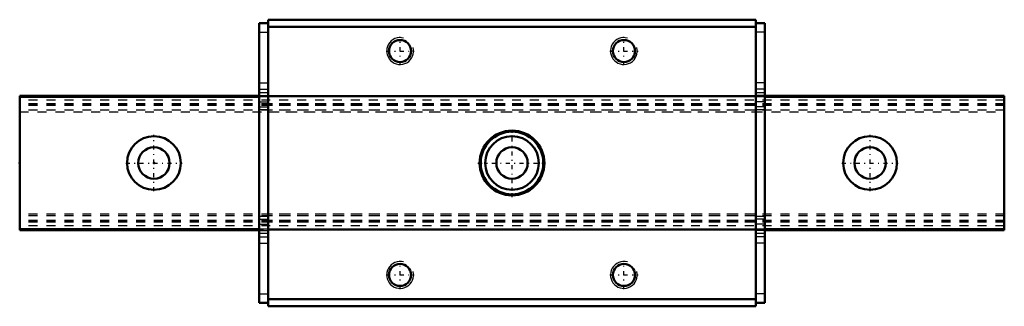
# Model space of a CAD drawing. Header units: millimetres. Extents: x -15 to 95, y -16 to 16.
import ezdxf

# ---------------------------------------------------------------- set-up
doc = ezdxf.new("R2010")
doc.units = ezdxf.units.MM
doc.linetypes.add('Center', pattern=[1.5, 0.45, -0.5, 0.05, -0.5])
doc.linetypes.add('Dashed', pattern=[2, 1, -1])
for name, color, linetype, lineweight in [('2d ConnectionPoints', 7, 'Continuous', 50), ('AM_0', 7, 'Continuous', 50), ('AM_4', 3, 'Continuous', 25), ('AM_5', 3, 'Continuous', 25), ('AM_7', 7, 'Center', 25), ('AM_9', 6, 'Dashed', 25)]:
    doc.layers.add(name, color=color, linetype=linetype, lineweight=lineweight)

# ---------------------------------------------------------------- blocks, each defined once
blk = doc.blocks.new('1_Slider__EPF15_M_15_11_0_in_EPF15M34_110LM_G15_0_26_75_1_4')
at = {"layer": 'AM_0'}
for p, q in [((11.75, 15.6), (12.75, 15.6)), ((11.75, 15.6), (11.75, -15.6)), ((67.25, 16), (12.75, 16)), ((12.75, 16), (12.75, -16)), ((67.25, 16), (67.25, -16)), ((68.25, 15.6), (67.25, 15.6)), ((68.25, 15.6), (68.25, -15.6)), ((67.25, 15.2), (12.75, 15.2)), ((67.25, -15.2), (12.75, -15.2)), ((11.75, -15.6), (12.75, -15.6)), ((67.25, -16), (12.75, -16)), ((68.25, -15.6), (67.25, -15.6))]:
    blk.add_line(p, q, dxfattribs=at)
for centre, radius in [((27.5, 12.5), 1.23), ((52.5, 12.5), 1.23), ((40, 0), 3.62), ((40, 0), 3.5), ((27.5, -12.5), 1.23), ((52.5, -12.5), 1.23)]:
    blk.add_circle(centre, radius, dxfattribs=at)
at = {"layer": 'AM_4'}
for p, q in [((11.75, 14.6), (12.75, 14.6)), ((68.25, 14.6), (67.25, 14.6)), ((11.75, -14.6), (12.75, -14.6)), ((68.25, -14.6), (67.25, -14.6))]:
    blk.add_line(p, q, dxfattribs=at)
at = {"layer": 'AM_5'}
for centre in [(27.5, 12.5), (52.5, 12.5), (27.5, -12.5), (52.5, -12.5)]:
    blk.add_arc(centre, 1.5, 75, 15, dxfattribs=at)
at = {"layer": 'AM_7'}
for p, q in [((27.5, 10.93), (27.5, 14.07)), ((52.5, 10.93), (52.5, 14.07)), ((25.93, 12.5), (29.07, 12.5)), ((50.92, 12.5), (54.08, 12.5)), ((40, -3.8), (40, 3.8)), ((36.2, 0), (43.8, 0)), ((27.5, -14.07), (27.5, -10.93)), ((52.5, -14.07), (52.5, -10.93)), ((25.93, -12.5), (29.07, -12.5)), ((50.92, -12.5), (54.08, -12.5))]:
    blk.add_line(p, q, dxfattribs=at)
at = {"layer": 'AM_9'}
for p, q in [((11.75, 8.96), (12.75, 8.96)), ((68.25, 8.96), (67.25, 8.96)), ((11.75, 8.26), (12.75, 8.26)), ((12.75, 7.84), (11.75, 7.84)), ((68.25, 8.26), (67.25, 8.26)), ((68.25, 7.84), (67.25, 7.84)), ((11.75, 7.54), (12.75, 7.54)), ((11.75, 6.84), (12.75, 6.84)), ((67.25, 7.5), (12.75, 7.5)), ((67.25, 7.46), (12.75, 7.46)), ((67.25, 7.4), (12.75, 7.4)), ((67.25, 7.39), (12.75, 7.39)), ((68.25, 7.54), (67.25, 7.54)), ((68.25, 6.84), (67.25, 6.84)), ((11.75, 6.26), (12.75, 6.26)), ((11.75, 5.96), (12.75, 5.96)), ((67.25, 6.6), (12.75, 6.6)), ((67.25, 6.45), (12.75, 6.45)), ((67.25, 6.43), (12.75, 6.43)), ((67.25, 5.9), (12.75, 5.9)), ((12.75, 5.7), (67.25, 5.7)), ((68.25, 6.26), (67.25, 6.26)), ((67.25, 5.96), (68.25, 5.96)), ((12.75, -5.96), (11.75, -5.96)), ((11.75, -6.26), (12.75, -6.26)), ((67.25, -5.7), (12.75, -5.7)), ((67.25, -5.9), (12.75, -5.9)), ((67.25, -6.43), (12.75, -6.43)), ((67.25, -6.45), (12.75, -6.45)), ((67.25, -6.6), (12.75, -6.6)), ((68.25, -5.96), (67.25, -5.96)), ((68.25, -6.26), (67.25, -6.26)), ((11.75, -6.84), (12.75, -6.84)), ((11.75, -7.54), (12.75, -7.54)), ((67.25, -7.39), (12.75, -7.39)), ((67.25, -7.4), (12.75, -7.4)), ((67.25, -7.46), (12.75, -7.46)), ((67.25, -7.5), (12.75, -7.5)), ((68.25, -6.84), (67.25, -6.84)), ((68.25, -7.54), (67.25, -7.54)), ((11.75, -7.84), (12.75, -7.84)), ((11.75, -8.26), (12.75, -8.26)), ((67.25, -7.84), (68.25, -7.84)), ((68.25, -8.26), (67.25, -8.26)), ((11.75, -8.96), (12.75, -8.96)), ((68.25, -8.96), (67.25, -8.96))]:
    blk.add_line(p, q, dxfattribs=at)
blk = doc.blocks.new('2_EPF15_M11015_R_Track_0_in_EPF15M34_110LM_G15_0_26_75_1_4')
at = {"layer": 'AM_0'}
for p, q in [((-15, 7.5), (-15, -7.5)), ((11.75, 7.5), (-15, 7.5)), ((11.75, 7.4), (-15, 7.4)), ((95, 7.5), (68.25, 7.5)), ((95, 7.4), (68.25, 7.4)), ((95, 7.5), (95, -7.5)), ((11.75, -7.4), (-15, -7.4)), ((11.75, -7.5), (-15, -7.5)), ((95, -7.4), (68.25, -7.4)), ((95, -7.5), (68.25, -7.5))]:
    blk.add_line(p, q, dxfattribs=at)
for centre, radius in [((0, 0), 3), ((40, 0), 3), ((80, 0), 3), ((0, 0), 1.75), ((40, 0), 1.75), ((80, 0), 1.75)]:
    blk.add_circle(centre, radius, dxfattribs=at)
at = {"layer": 'AM_4'}
for p, q in [((11.75, 7.46), (-15, 7.46)), ((95, 7.46), (68.25, 7.46)), ((11.75, -7.46), (-15, -7.46)), ((95, -7.46), (68.25, -7.46))]:
    blk.add_line(p, q, dxfattribs=at)
at = {"layer": 'AM_7'}
for p, q in [((0, -3.15), (0, 3.15)), ((80, -3.15), (80, 3.15)), ((-3.15, 0), (3.15, 0)), ((76.85, 0), (83.15, 0))]:
    blk.add_line(p, q, dxfattribs=at)
at = {"layer": 'AM_9'}
for p, q in [((95, 7.39), (-15, 7.39)), ((95, 7), (-15, 7)), ((68.25, 7.5), (11.75, 7.5)), ((68.25, 7.46), (11.75, 7.46)), ((68.25, 7.4), (11.75, 7.4)), ((95, 6.6), (-15, 6.6)), ((95, 6.45), (-15, 6.45)), ((95, 6.43), (-15, 6.43)), ((95, 5.9), (-15, 5.9)), ((-15, 5.7), (95, 5.7)), ((95, -5.7), (-15, -5.7)), ((95, -5.9), (-15, -5.9)), ((95, -6.43), (-15, -6.43)), ((95, -6.45), (-15, -6.45)), ((95, -6.6), (-15, -6.6)), ((95, -7), (-15, -7)), ((95, -7.39), (-15, -7.39)), ((68.25, -7.4), (11.75, -7.4)), ((68.25, -7.46), (11.75, -7.46)), ((68.25, -7.5), (11.75, -7.5))]:
    blk.add_line(p, q, dxfattribs=at)

msp = doc.modelspace()

# ---------------------------------------------------------------- linework, layer by layer
at = {"layer": '2d ConnectionPoints'}
for p in [(-15, 0), (0, 0), (0, 0)]:
    msp.add_point(p, dxfattribs=at)

# ---------------------------------------------------------------- block references
for name in ['1_Slider__EPF15_M_15_11_0_in_EPF15M34_110LM_G15_0_26_75_1_4', '2_EPF15_M11015_R_Track_0_in_EPF15M34_110LM_G15_0_26_75_1_4']:
    msp.add_blockref(name, (0, 0))

doc.saveas('drawing.dxf')
